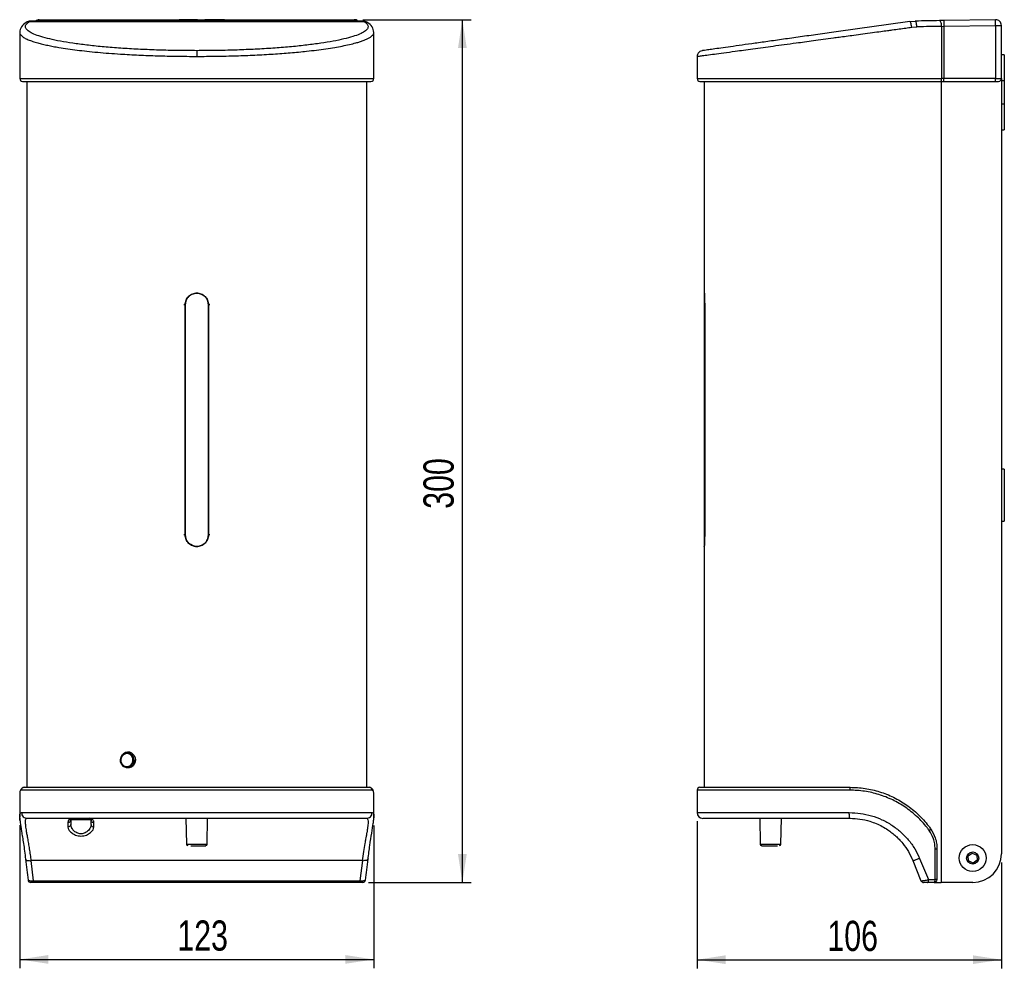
# Model space of a CAD drawing. Header units: millimetres. Extents: x 49 to 248, y 16 to 188.
# Tile 1 of 3: x 49 to 163, y 16 to 126. Entities that reach past the tile are written whole.
import ezdxf

# ---------------------------------------------------------------- set-up
doc = ezdxf.new("R2010")
doc.units = ezdxf.units.MM
doc.layers.add('FORMAT', color=7, linetype='Continuous')
doc.styles.add('SLDTEXTSTYLE0', font='TXT', dxfattribs={"width": 0.75})
doc.dimstyles.new('SLDDIMSTYLE0', dxfattribs={"dimtxt": 3.5, "dimasz": 3.302, "dimexe": 0, "dimexo": 0.0625, "dimgap": 0.875, "dimtad": 1, "dimdec": 0, "dimlfac": 3, "dimrnd": 1e-09, "dimzin": 12, "dimdsep": 46, "dimtxsty": 'SLDTEXTSTYLE0', "dimsah": 1, "dimcen": 0.09, "dimadec": 0, "dimazin": 3, "dimtfac": 1, "dimtdec": 0, "dimtofl": 0, "dimtmove": 0, "dimatfit": 3, "dimfxl": 0, "dimfrac": 2, "dimtolj": 1, "dimtzin": 12, "dimarcsym": 0})

# ---------------------------------------------------------------- blocks, each defined once
blk = doc.blocks.new('_D')
at = {"layer": 'FORMAT'}
for p, q in [((48.89, 32.4), (48.89, 15.86)), ((89.89, 32.39), (89.89, 15.86)), ((48.89, 16.86), (89.89, 16.86))]:
    blk.add_line(p, q, dxfattribs=at)
for points in [[(48.89, 16.86), (52.19, 16.36), (52.19, 17.37)], [(89.89, 16.86), (86.59, 17.37), (86.59, 16.36)]]:
    blk.add_solid(points, dxfattribs=at)
at = {"layer": 'FORMAT', "insert": (67.14, 21.38), "char_height": 3.5, "attachment_point": 1, "style": 'SLDTEXTSTYLE0'}
blk.add_mtext('123', dxfattribs=at)
blk = doc.blocks.new('_D_1')
at = {"layer": 'FORMAT'}
for p, q in [((88.63, 125.73), (101.14, 125.73)), ((100.14, 25.77), (100.14, 125.73)), ((89.28, 25.77), (101.14, 25.77))]:
    blk.add_line(p, q, dxfattribs=at)
for points in [[(100.14, 125.73), (99.63, 122.43), (100.65, 122.43)], [(100.14, 25.77), (100.65, 29.08), (99.63, 29.08)]]:
    blk.add_solid(points, dxfattribs=at)
at = {"layer": 'FORMAT', "insert": (95.63, 69.07), "char_height": 3.5, "attachment_point": 1, "rotation": 90, "style": 'SLDTEXTSTYLE0'}
blk.add_mtext('300', dxfattribs=at)
blk = doc.blocks.new('_D_2')
at = {"layer": 'FORMAT'}
for p, q in [((127.32, 32.87), (127.32, 15.83)), ((162.55, 28.11), (162.55, 15.83)), ((127.32, 16.83), (162.55, 16.83))]:
    blk.add_line(p, q, dxfattribs=at)
for points in [[(127.32, 16.83), (130.62, 16.33), (130.62, 17.34)], [(162.55, 16.83), (159.25, 17.34), (159.25, 16.33)]]:
    blk.add_solid(points, dxfattribs=at)
at = {"layer": 'FORMAT', "insert": (142.4, 21.34), "char_height": 3.5, "attachment_point": 1, "style": 'SLDTEXTSTYLE0'}
blk.add_mtext('106', dxfattribs=at)

msp = doc.modelspace()

# ---------------------------------------------------------------- linework, layer by layer
at = {"color": 7, "linetype": 'Continuous', "lineweight": 25}
for p, q in [((49.7, 125.44), (49.65, 125.42)), ((50, 125.55), (49.79, 125.47)), ((50.14, 125.57), (50, 125.54)), ((50.14, 125.57), (50.01, 125.52)), ((50.01, 125.52), (88.77, 125.52)), ((88.64, 125.57), (50.14, 125.57)), ((51.06, 125.62), (51.16, 125.62)), ((51.16, 125.73), (51.09, 125.72)), ((51.16, 125.62), (51.16, 125.73)), ((51.16, 125.73), (87.63, 125.73)), ((51.16, 125.73), (51.16, 125.73)), ((62.49, 125.63), (62.39, 125.63)), ((62.39, 125.63), (62.39, 125.62)), ((62.39, 125.62), (63.73, 125.62)), ((62.49, 125.62), (62.39, 125.62)), ((62.49, 125.64), (62.49, 125.63)), ((62.49, 125.63), (62.49, 125.62)), ((62.59, 125.63), (62.59, 125.64)), ((62.59, 125.63), (63.53, 125.63)), ((62.59, 125.63), (62.59, 125.62)), ((62.59, 125.62), (63.53, 125.62)), ((63.53, 125.63), (63.53, 125.64)), ((63.53, 125.62), (63.53, 125.63)), ((63.63, 125.63), (63.63, 125.64)), ((63.73, 125.63), (63.63, 125.63)), ((63.63, 125.62), (63.63, 125.63)), ((63.63, 125.62), (63.73, 125.62)), ((63.73, 125.62), (63.73, 125.63)), ((65.36, 125.63), (64.56, 125.63)), ((64.56, 125.63), (64.56, 125.62)), ((64.56, 125.62), (66.23, 125.62)), ((65.39, 125.64), (65, 125.64)), ((65, 125.64), (65.36, 125.63)), ((65.36, 125.63), (65.36, 125.62)), ((65.39, 125.64), (65.39, 125.62)), ((65.44, 125.63), (65.99, 125.64)), ((66.23, 125.63), (65.44, 125.63)), ((65.44, 125.63), (65.44, 125.62)), ((65.99, 125.64), (65.59, 125.64)), ((65.59, 125.63), (65.59, 125.64)), ((66.23, 125.62), (66.23, 125.63)), ((69.29, 125.7), (68.44, 125.7)), ((68.44, 125.7), (68.49, 125.69)), ((68.49, 125.69), (68.49, 125.69)), ((68.51, 125.69), (68.56, 125.68)), ((68.56, 125.68), (69.29, 125.69)), ((69.49, 125.71), (69.29, 125.71)), ((69.29, 125.71), (69.29, 125.7)), ((69.29, 125.7), (69.29, 125.69)), ((69.29, 125.69), (69.29, 125.68)), ((69.29, 125.68), (69.49, 125.68)), ((69.49, 125.68), (69.49, 125.71)), ((71.46, 125.7), (70.33, 125.7)), ((70.33, 125.7), (70.33, 125.68)), ((71.46, 125.69), (70.33, 125.69)), ((70.33, 125.68), (71.66, 125.68)), ((71.46, 125.71), (71.46, 125.7)), ((71.46, 125.7), (71.46, 125.69)), ((71.56, 125.7), (71.56, 125.71)), ((71.66, 125.7), (71.56, 125.7)), ((71.56, 125.69), (71.56, 125.7)), ((71.56, 125.69), (71.66, 125.69)), ((71.66, 125.68), (71.66, 125.7)), ((72.49, 125.71), (72.49, 125.7)), ((72.49, 125.7), (72.59, 125.7)), ((72.59, 125.7), (72.59, 125.71)), ((87.63, 125.73), (87.63, 125.62)), ((87.63, 125.62), (87.73, 125.62)), ((88.77, 125.52), (88.64, 125.57)), ((88.78, 125.54), (88.64, 125.57)), ((89.13, 125.42), (89.07, 125.44)), ((151.94, 125.52), (152.58, 125.57)), ((155.88, 125.62), (155.37, 125.62)), ((161.87, 125.73), (155.88, 125.62)), ((161.88, 125.06), (161.87, 125.73)), ((48.89, 124.26), (48.89, 118.91)), ((89.89, 118.91), (89.89, 124.26)), ((152.17, 124.86), (152.76, 124.9)), ((155.64, 124.95), (155.89, 124.96)), ((155.64, 118.91), (155.64, 124.95)), ((155.89, 124.96), (161.88, 125.06)), ((155.89, 124.96), (155.89, 118.91)), ((161.88, 125.06), (161.88, 118.91)), ((161.88, 125.06), (162.55, 125.06)), ((162.55, 118.91), (162.55, 125.06)), ((127.32, 121.48), (127.32, 118.91)), ((162.88, 121.64), (162.55, 121.64)), ((162.88, 121.64), (162.88, 118.64)), ((48.89, 118.91), (89.89, 118.91)), ((49.73, 118.57), (49.73, 36.81)), ((89.06, 36.81), (89.06, 118.57)), ((127.32, 118.91), (155.64, 118.91)), ((128.15, 118.57), (128.15, 94.04)), ((155.51, 118.57), (155.89, 118.57)), ((155.59, 118.57), (155.59, 25.77)), ((155.89, 118.91), (155.64, 118.91)), ((155.89, 118.57), (155.89, 118.91)), ((161.88, 118.91), (155.89, 118.91)), ((155.89, 118.57), (161.88, 118.57)), ((161.88, 118.91), (162.55, 118.91)), ((161.88, 118.57), (161.88, 118.91)), ((162.55, 118.91), (162.55, 29.11)), ((162.88, 118.64), (162.55, 118.64)), ((162.88, 118.64), (162.88, 115.97)), ((162.55, 115.97), (162.88, 115.97)), ((162.88, 115.97), (162.88, 112.97)), ((162.55, 112.97), (162.88, 112.97)), ((128.15, 94.04), (128.15, 64.7)), ((68.06, 92.71), (68.04, 92.71)), ((68.04, 66.04), (68.04, 92.71)), ((68.05, 92.71), (68.05, 66.04)), ((70.74, 66.04), (70.74, 92.71)), ((70.75, 92.71), (70.75, 66.04)), ((128.2, 66.04), (128.2, 92.71)), ((128.2, 92.71), (128.2, 66.04)), ((162.88, 73.64), (162.55, 73.64)), ((162.88, 73.64), (162.88, 67.64)), ((162.55, 67.64), (162.88, 67.64)), ((70.73, 66.04), (70.75, 66.04)), ((128.15, 64.71), (128.15, 36.81)), ((60.91, 40.7), (60.84, 40.64)), ((60.84, 39.27), (60.91, 39.22)), ((49.42, 36.81), (89.37, 36.81)), ((127.65, 36.81), (145.03, 36.81)), ((48.89, 36.1), (48.89, 33.39)), ((48.92, 36.31), (48.9, 36.1)), ((89.7, 36.47), (49.09, 36.47)), ((89.86, 36.34), (89.7, 36.47)), ((89.88, 36.09), (89.86, 36.34)), ((89.89, 33.39), (89.89, 36.09)), ((127.32, 36.47), (127.32, 33.87)), ((144.98, 36.47), (127.32, 36.47)), ((49.1, 33.87), (89.69, 33.87)), ((68.13, 33.21), (68.19, 30.21)), ((70.6, 30.21), (70.65, 33.21)), ((89.88, 33.27), (89.89, 33.43)), ((127.32, 33.87), (144.94, 33.87)), ((134.56, 33.21), (134.61, 30.21)), ((137.02, 30.21), (137.07, 33.21)), ((54.8, 33.04), (54.8, 32.49)), ((57.15, 33.04), (54.8, 33.04)), ((57.15, 32.49), (57.15, 33.04)), ((57.48, 32.2), (57.48, 32.73)), ((68.19, 30.21), (70.6, 30.21)), ((134.61, 30.21), (136.73, 30.21)), ((136.73, 30.21), (137.02, 30.21)), ((154.87, 26.11), (154.87, 29.68)), ((154.87, 29.68), (155.09, 29.68)), ((155.09, 29.68), (155.09, 26.11)), ((153.08, 28.56), (154.11, 26.11)), ((158.7, 28.86), (159.17, 29.18)), ((158.74, 28.28), (158.7, 28.86)), ((159.17, 29.18), (159.69, 28.93)), ((159.69, 28.93), (159.74, 28.36)), ((88.56, 28.31), (50.22, 28.31)), ((50.5, 25.98), (50.22, 28.31)), ((88.56, 28.31), (88.28, 25.98)), ((152.29, 28.31), (153.23, 25.98)), ((159.26, 28.03), (158.74, 28.28)), ((159.74, 28.36), (159.26, 28.03)), ((50.5, 25.98), (88.28, 25.98)), ((50.5, 25.77), (50.5, 25.98)), ((88.28, 25.77), (50.5, 25.77)), ((154.76, 25.77), (154, 25.77)), ((154.11, 26.11), (154.87, 26.11)), ((154.76, 25.77), (155.59, 25.77)), ((155.09, 26.11), (154.87, 26.11)), ((159.22, 25.77), (155.59, 25.77))]:
    msp.add_line(p, q, dxfattribs=at)
at = {"color": 7, "linetype": 'Continuous', "lineweight": 25, "flags": 128}
for points in [[(62.59, 125.63), (62.54, 125.62), (62.49, 125.62)], [(63.63, 125.62), (63.58, 125.62), (63.53, 125.63)], [(71.56, 125.69), (71.5, 125.69), (71.46, 125.69)], [(155.51, 118.57), (155.53, 118.58), (155.56, 118.6), (155.58, 118.63), (155.6, 118.67), (155.61, 118.72), (155.63, 118.78), (155.63, 118.84), (155.64, 118.91)], [(60.91, 39.22), (60.7, 39.44), (60.57, 39.72), (60.54, 40.04), (60.62, 40.34), (60.79, 40.59), (61.04, 40.76), (61.33, 40.82), (61.61, 40.76), (61.86, 40.6), (62.03, 40.35), (62.12, 40.04), (62.09, 39.72), (61.96, 39.44), (61.75, 39.23), (61.48, 39.11), (61.18, 39.11), (60.91, 39.22)], [(60.93, 39.3), (61.19, 39.2), (61.46, 39.21), (61.71, 39.34), (61.9, 39.56), (61.99, 39.84), (61.98, 40.14), (61.87, 40.41), (61.67, 40.61), (61.41, 40.72), (61.13, 40.7), (60.89, 40.58), (60.7, 40.36), (60.6, 40.08), (60.61, 39.78), (60.73, 39.51), (60.93, 39.3)], [(61.88, 40.75), (62.1, 40.54), (62.24, 40.25), (62.29, 39.93), (62.23, 39.62), (62.07, 39.34), (61.84, 39.14), (61.56, 39.04), (61.26, 39.04), (60.98, 39.16), (60.91, 39.22)], [(54.47, 32.73), (54.47, 32.67), (54.47, 32.61), (54.47, 32.55), (54.47, 32.49), (54.47, 32.42), (54.47, 32.35), (54.47, 32.28), (54.47, 32.2)], [(88.28, 25.77), (88.28, 25.78), (88.28, 25.79), (88.28, 25.81), (88.28, 25.83), (88.28, 25.86), (88.28, 25.9), (88.28, 25.94), (88.28, 25.98)], [(154, 25.77), (154.02, 25.78), (154.04, 25.8), (154.06, 25.83), (154.08, 25.87), (154.09, 25.92), (154.1, 25.98), (154.1, 26.04), (154.11, 26.11)], [(154.76, 25.77), (154.78, 25.78), (154.8, 25.8), (154.82, 25.83), (154.84, 25.87), (154.85, 25.92), (154.86, 25.98), (154.87, 26.04), (154.87, 26.11)]]:
    msp.add_lwpolyline(points, dxfattribs=at)
at = {"color": 7, "linetype": 'Continuous', "lineweight": 25}
for radius in [1.55, 0.7]:
    msp.add_circle((159.22, 28.61), radius, dxfattribs=at)
for centre, radius, start, end in [((51.16, 125.06), 0.667, 89.9994, 129.8346), ((63.06, 112.58), 13.07, 87.5156, 92.4844), ((63.06, 114.88), 10.77, 87.5156, 92.4844), ((68.17, 55.42), 70.28, 89.7367, 92.262), ((68.22, 58.61), 67.09, 89.7519, 92.2467), ((72.03, 112.64), 13.07, 87.5156, 92.4844), ((72.03, 114.95), 10.77, 87.5156, 92.4844), ((87.63, 125.06), 0.667, 55.8396, 90.0005), ((161.88, 125.06), 0.667, 360, 91), ((49.23, 118.91), 0.333, 180, 270), ((89.56, 118.91), 0.333, 270, 0), ((127.65, 118.91), 0.333, 180, 270), ((162.22, 118.91), 0.333, 270, 0), ((61.43, 40.09), 0.8, 55.9374, 130.7273), ((49.42, 36.48), 0.332, 90.2773, 180.2746), ((89.36, 36.48), 0.332, 359.7254, 89.7227), ((127.65, 36.47), 0.333, 90, 180), ((145.62, 36.56), 0.643, 156.9673, 187.3033), ((127.98, 33.87), 0.667, 180, 270), ((154.02, 32.12), 0.353, 297.659, 340.2318), ((68.35, 30.21), 0.167, 181, 270), ((70.43, 30.21), 0.167, 270, 359), ((134.78, 30.21), 0.167, 181, 270), ((136.86, 30.21), 0.167, 270, 359), ((159.22, 29.11), 3.33, 270, 0), ((50.18, 26.11), 0.333, 187.4628, 270.0023), ((88.6, 26.11), 0.333, 270, 352.5742), ((153.54, 26.11), 0.333, 202, 270), ((154.76, 26.11), 0.333, 270, 0)]:
    msp.add_arc(centre, radius, start, end, dxfattribs=at)
for points, knots in [([(49.65, 125.42), (49.44, 125.26), (49.02, 124.95), (48.93, 124.48), (48.89, 124.26)], [0, 0, 0, 0, 0.5222057, 1, 1, 1, 1]), ([(69.39, 122.14), (68.65, 122.14), (67.18, 122.15), (64.99, 122.2), (62.86, 122.29), (60.81, 122.4), (58.87, 122.55), (57.06, 122.73), (55.4, 122.94), (53.92, 123.17), (52.63, 123.42), (51.54, 123.7), (50.68, 123.98), (50.05, 124.28), (49.66, 124.59), (49.52, 124.9), (49.61, 125.21), (49.88, 125.41), (50.01, 125.52)], [0, 0, 0, 0, 0.062161, 0.124336, 0.186541, 0.248789, 0.311089, 0.373451, 0.435879, 0.498375, 0.560938, 0.623562, 0.686239, 0.74896, 0.81171, 0.874477, 0.937246, 1, 1, 1, 1]), ([(50.01, 125.52), (49.91, 125.51), (49.78, 125.51), (49.68, 125.43), (49.66, 125.41)], [0, 0, 0, 0, 0.770977, 1, 1, 1, 1]), ([(50.14, 125.57), (50.27, 125.58), (50.52, 125.59), (50.88, 125.61), (51.06, 125.62)], [0, 0, 0, 0, 0.500002, 1, 1, 1, 1]), ([(69.39, 125.67), (69.21, 125.67), (68.85, 125.67), (68.32, 125.67), (67.84, 125.67), (67.41, 125.66), (67.06, 125.65), (66.81, 125.64), (66.65, 125.63), (66.59, 125.63), (66.65, 125.62), (66.81, 125.61), (67.06, 125.6), (67.41, 125.59), (67.84, 125.58), (68.32, 125.58), (68.85, 125.58), (69.21, 125.58), (69.39, 125.58)], [0, 0, 0, 0, 0.062495, 0.124991, 0.187489, 0.249988, 0.312489, 0.374991, 0.437495, 0.5, 0.562505, 0.625009, 0.687511, 0.750012, 0.812511, 0.875009, 0.937505, 1, 1, 1, 1]), ([(69.39, 125.58), (69.57, 125.58), (69.94, 125.58), (70.46, 125.58), (70.95, 125.58), (71.37, 125.59), (71.72, 125.6), (71.98, 125.61), (72.14, 125.62), (72.19, 125.63), (72.14, 125.63), (71.98, 125.64), (71.72, 125.65), (71.37, 125.66), (70.95, 125.67), (70.46, 125.67), (69.94, 125.67), (69.57, 125.67), (69.39, 125.67)], [0, 0, 0, 0, 0.0624953, 0.1249913, 0.1874886, 0.2499877, 0.3124886, 0.3749913, 0.4374953, 0.5, 0.5625047, 0.6250087, 0.6875114, 0.7500123, 0.8125114, 0.8750087, 0.9375047, 1, 1, 1, 1]), ([(69.39, 125.67), (69.39, 125.67), (69.39, 125.66), (69.39, 125.62), (69.39, 125.59), (69.39, 125.57)], [0, 0, 0, 0, 0.359895, 0.719698, 1, 1, 1, 1]), ([(88.77, 125.52), (88.91, 125.41), (89.17, 125.21), (89.26, 124.9), (89.12, 124.59), (88.73, 124.28), (88.1, 123.98), (87.24, 123.7), (86.16, 123.42), (84.87, 123.17), (83.38, 122.94), (81.72, 122.73), (79.91, 122.55), (77.97, 122.4), (75.92, 122.29), (73.79, 122.2), (71.6, 122.15), (70.13, 122.14), (69.39, 122.14)], [0, 0, 0, 0, 0.062754, 0.125523, 0.18829, 0.25104, 0.313761, 0.376438, 0.439062, 0.501625, 0.564121, 0.626549, 0.688911, 0.751211, 0.813459, 0.875664, 0.937839, 1, 1, 1, 1]), ([(88.07, 125.55), (88.06, 125.56), (88, 125.63), (87.85, 125.71), (87.69, 125.72), (87.63, 125.73)], [0, 0, 0, 0, 0.057684, 0.573612, 1, 1, 1, 1]), ([(87.73, 125.62), (87.9, 125.61), (88.26, 125.59), (88.51, 125.58), (88.64, 125.57)], [0, 0, 0, 0, 0.499998, 1, 1, 1, 1]), ([(89.23, 125.33), (89.22, 125.34), (89.16, 125.42), (89, 125.5), (88.85, 125.51), (88.77, 125.52)], [0, 0, 0, 0, 0.1116883, 0.5558402, 1, 1, 1, 1]), ([(89.89, 124.26), (89.85, 124.48), (89.77, 124.95), (89.35, 125.26), (89.13, 125.42)], [0, 0, 0, 0, 0.477794, 1, 1, 1, 1]), ([(151.94, 125.52), (151.21, 125.41), (149.76, 125.21), (147.54, 124.9), (145.33, 124.59), (143.15, 124.28), (141.03, 123.98), (138.99, 123.7), (137.05, 123.42), (135.25, 123.17), (133.61, 122.94), (132.14, 122.73), (130.86, 122.55), (129.8, 122.4), (128.95, 122.29), (128.34, 122.2), (127.96, 122.15), (127.91, 122.14), (127.89, 122.14)], [0, 0, 0, 0, 0.062754, 0.125523, 0.18829, 0.25104, 0.313761, 0.376438, 0.439062, 0.501625, 0.564121, 0.626549, 0.688911, 0.751211, 0.813459, 0.875664, 0.937839, 1, 1, 1, 1]), ([(152.17, 124.86), (152.15, 124.95), (152.12, 125.15), (152.05, 125.37), (151.99, 125.5), (151.95, 125.51), (151.94, 125.52)], [0, 0, 0, 0, 0.279606, 0.559207, 0.779602, 1, 1, 1, 1]), ([(155.37, 125.62), (154.91, 125.61), (154, 125.59), (153.06, 125.58), (152.58, 125.57)], [0, 0, 0, 0, 0.499998, 1, 1, 1, 1]), ([(152.76, 124.9), (152.75, 125), (152.74, 125.2), (152.7, 125.41), (152.64, 125.55), (152.6, 125.56), (152.58, 125.57)], [0, 0, 0, 0, 0.279618, 0.559232, 0.779614, 1, 1, 1, 1]), ([(155.64, 124.95), (155.63, 125.05), (155.62, 125.24), (155.54, 125.46), (155.46, 125.59), (155.4, 125.61), (155.37, 125.62)], [0, 0, 0, 0, 0.279617, 0.55923, 0.779613, 1, 1, 1, 1]), ([(48.9, 124.26), (48.9, 124.26), (48.88, 124.18), (48.94, 124.06), (49.07, 123.89), (49.24, 123.75), (49.43, 123.62), (49.64, 123.51), (49.87, 123.41), (50.12, 123.31), (50.39, 123.22), (50.68, 123.13), (51.05, 123.02), (51.52, 122.9), (52.12, 122.76), (52.75, 122.63), (53.52, 122.5), (54.43, 122.35), (55.52, 122.21), (56.68, 122.07), (57.9, 121.95), (59.2, 121.84), (60.77, 121.73), (62.65, 121.63), (64.85, 121.54), (67.11, 121.49), (68.63, 121.48), (69.39, 121.48)], [0, 0, 0, 0, 0.005815, 0.049699, 0.088106, 0.121036, 0.148489, 0.174319, 0.199321, 0.223495, 0.246841, 0.269358, 0.291047, 0.328212, 0.36432, 0.399373, 0.433369, 0.481909, 0.529251, 0.575399, 0.62341, 0.670659, 0.71715, 0.788374, 0.858637, 0.929474, 1, 1, 1, 1]), ([(69.39, 121.48), (70.15, 121.48), (71.68, 121.49), (73.93, 121.54), (76.14, 121.63), (78.25, 121.74), (80.26, 121.89), (81.91, 122.05), (83.26, 122.21), (84.35, 122.35), (85.35, 122.51), (86.26, 122.68), (87.08, 122.85), (87.74, 123.02), (88.26, 123.17), (88.67, 123.31), (89.04, 123.46), (89.31, 123.6), (89.5, 123.72), (89.64, 123.83), (89.77, 123.95), (89.86, 124.09), (89.9, 124.2), (89.89, 124.26), (89.89, 124.26)], [0, 0, 0, 0, 0.0705305, 0.1413712, 0.2116392, 0.2828663, 0.3528716, 0.4245846, 0.4707357, 0.5180808, 0.5666224, 0.6121847, 0.6596232, 0.7089392, 0.7417833, 0.7764906, 0.8130611, 0.8514951, 0.8730208, 0.8980528, 0.9265908, 0.9586346, 0.9941841, 1, 1, 1, 1]), ([(127.32, 121.48), (127.34, 121.48), (127.39, 121.49), (127.78, 121.54), (128.41, 121.63), (129.28, 121.74), (130.38, 121.89), (131.55, 122.05), (132.7, 122.21), (133.77, 122.35), (134.92, 122.51), (136.13, 122.68), (137.42, 122.85), (138.64, 123.02), (139.77, 123.17), (140.81, 123.31), (141.92, 123.46), (142.92, 123.6), (143.81, 123.72), (144.6, 123.83), (145.51, 123.95), (146.53, 124.09), (147.57, 124.23), (148.53, 124.36), (149.29, 124.46), (150, 124.56), (150.71, 124.66), (151.46, 124.76), (151.94, 124.83), (152.17, 124.86)], [0, 0, 0, 0, 0.0620385, 0.1243499, 0.1861575, 0.2488087, 0.3103853, 0.373464, 0.4140584, 0.4557031, 0.4984003, 0.5384768, 0.5802036, 0.6235818, 0.6524715, 0.683, 0.7151674, 0.7489738, 0.7679078, 0.7899259, 0.8150278, 0.8432136, 0.8744829, 0.9009351, 0.9218568, 0.9372476, 0.9598072, 0.9807247, 1, 1, 1, 1]), ([(155.64, 124.95), (155.18, 124.94), (154.24, 124.93), (153.26, 124.91), (152.76, 124.9)], [0, 0, 0, 0, 0.48124, 1, 1, 1, 1]), ([(69.39, 122.14), (69.39, 122.11), (69.39, 122.07), (69.39, 121.89), (69.39, 121.69), (69.39, 121.55), (69.39, 121.48)], [0, 0, 0, 0, 0.279685, 0.559367, 0.779682, 1, 1, 1, 1]), ([(127.89, 122.14), (127.8, 122.11), (127.63, 122.07), (127.45, 121.89), (127.34, 121.69), (127.32, 121.55), (127.32, 121.48)], [0, 0, 0, 0, 0.279685, 0.559367, 0.779682, 1, 1, 1, 1]), ([(49.23, 118.57), (49.24, 118.57), (49.27, 118.57), (49.54, 118.57), (49.98, 118.57), (50.62, 118.57), (51.45, 118.57), (52.49, 118.57), (53.71, 118.57), (55.11, 118.57), (56.66, 118.57), (58.33, 118.57), (60.1, 118.57), (61.93, 118.57), (63.81, 118.57), (65.68, 118.57), (67.55, 118.57), (69.39, 118.57), (71.24, 118.57), (73.1, 118.57), (74.97, 118.57), (76.85, 118.57), (78.68, 118.57), (80.46, 118.57), (82.13, 118.57), (83.68, 118.57), (85.07, 118.57), (86.29, 118.57), (87.33, 118.57), (88.16, 118.57), (88.8, 118.57), (89.24, 118.57), (89.51, 118.57), (89.54, 118.57), (89.56, 118.57)], [0, 0, 0, 0, 0.029125, 0.058248, 0.08912, 0.119994, 0.152152, 0.184313, 0.217069, 0.25, 0.282931, 0.315687, 0.347845, 0.380006, 0.410877, 0.441752, 0.470874, 0.5, 0.529123, 0.558248, 0.58912, 0.619994, 0.652152, 0.684313, 0.717069, 0.75, 0.782931, 0.815687, 0.847845, 0.880006, 0.910878, 0.941752, 0.970874, 1, 1, 1, 1]), ([(127.65, 118.57), (127.67, 118.57), (127.7, 118.57), (127.97, 118.57), (128.4, 118.57), (129.05, 118.57), (129.88, 118.57), (130.91, 118.57), (132.13, 118.57), (133.53, 118.57), (135.08, 118.57), (136.75, 118.57), (138.52, 118.57), (140.36, 118.57), (142.23, 118.57), (144.11, 118.57), (145.97, 118.57), (147.2, 118.57), (147.82, 118.57)], [0, 0, 0, 0, 0.058246, 0.116497, 0.178239, 0.239988, 0.304304, 0.368626, 0.434138, 0.5, 0.565862, 0.631374, 0.695691, 0.760012, 0.821755, 0.883503, 0.941747, 1, 1, 1, 1]), ([(147.82, 118.57), (148.69, 118.57), (150.45, 118.57), (153.04, 118.57), (154.69, 118.57), (155.51, 118.57)], [0, 0, 0, 0, 0.333219, 0.666771, 1, 1, 1, 1]), ([(161.88, 118.57), (161.92, 118.57), (161.99, 118.57), (162.07, 118.57), (162.12, 118.57), (162.16, 118.57), (162.2, 118.57), (162.21, 118.57), (162.22, 118.57)], [0, 0, 0, 0, 0.239443, 0.36955, 0.5, 0.630107, 0.760557, 1, 1, 1, 1]), ([(68.04, 92.71), (68.06, 92.89), (68.11, 93.24), (68.42, 93.69), (68.86, 93.98), (69.39, 94.07), (69.92, 93.98), (70.36, 93.68), (70.68, 93.24), (70.73, 92.89), (70.75, 92.71)], [0, 0, 0, 0, 0.130789, 0.249709, 0.374269, 0.499884, 0.625352, 0.750058, 0.871727, 1, 1, 1, 1]), ([(70.74, 92.71), (70.72, 92.88), (70.67, 93.24), (70.36, 93.68), (69.92, 93.97), (69.39, 94.08), (68.87, 93.97), (68.42, 93.68), (68.11, 93.24), (68.07, 92.88), (68.05, 92.71)], [0, 0, 0, 0, 0.125591, 0.25081, 0.375532, 0.499888, 0.624301, 0.749188, 0.87452, 1, 1, 1, 1]), ([(128.15, 94.04), (128.15, 94.04), (128.15, 94.07), (128.16, 93.97), (128.17, 93.69), (128.19, 93.24), (128.19, 92.89), (128.2, 92.71)], [0, 0, 0, 0, 0.0002117, 0.2510361, 0.5003376, 0.7435669, 1, 1, 1, 1]), ([(128.2, 92.71), (128.19, 92.88), (128.19, 93.24), (128.17, 93.68), (128.16, 93.96), (128.15, 94.07), (128.15, 94.04), (128.15, 94.04)], [0, 0, 0, 0, 0.2512088, 0.5016757, 0.7511468, 0.9998852, 1, 1, 1, 1]), ([(70.75, 66.04), (70.72, 65.86), (70.67, 65.51), (70.36, 65.06), (69.92, 64.77), (69.39, 64.68), (68.86, 64.77), (68.42, 65.07), (68.1, 65.51), (68.06, 65.86), (68.04, 66.04)], [0, 0, 0, 0, 0.130789, 0.249709, 0.374269, 0.499884, 0.625352, 0.750058, 0.871727, 1, 1, 1, 1]), ([(68.05, 66.04), (68.07, 65.87), (68.11, 65.51), (68.42, 65.07), (68.87, 64.78), (69.39, 64.67), (69.92, 64.78), (70.36, 65.07), (70.61, 65.44), (70.72, 65.78), (70.73, 65.95), (70.74, 66.04)], [0, 0, 0, 0, 0.125319, 0.250376, 0.375038, 0.499437, 0.623874, 0.748558, 0.873616, 0.936618, 1, 1, 1, 1]), ([(128.2, 66.04), (128.19, 65.86), (128.19, 65.51), (128.17, 65.07), (128.15, 64.76), (128.15, 64.73), (128.15, 64.71)], [0, 0, 0, 0, 0.261694, 0.49964, 0.74887, 1, 1, 1, 1]), ([(128.15, 64.71), (128.15, 64.73), (128.15, 64.77), (128.17, 65.07), (128.19, 65.44), (128.19, 65.78), (128.2, 65.95), (128.2, 66.04)], [0, 0, 0, 0, 0.2484, 0.497553, 0.747451, 0.873346, 1, 1, 1, 1]), ([(69.39, 64.71), (69.39, 64.71), (69.22, 64.68), (68.94, 64.74), (68.73, 64.9), (68.66, 64.96)], [0, 0, 0, 0, 0.000555, 0.657479, 1, 1, 1, 1]), ([(62.27, 39.94), (62.27, 39.83), (62.27, 39.7), (62.21, 39.61), (62.2, 39.6)], [0, 0, 0, 0, 0.937879, 1, 1, 1, 1]), ([(49.4, 36.78), (49.39, 36.78), (49.31, 36.78), (49.15, 36.71), (49.01, 36.56), (48.98, 36.46), (48.96, 36.41)], [0, 0, 0, 0, 0.082012, 0.394227, 0.719735, 1, 1, 1, 1]), ([(89.82, 36.44), (89.81, 36.45), (89.8, 36.51), (89.72, 36.63), (89.54, 36.77), (89.41, 36.78), (89.35, 36.79)], [0, 0, 0, 0, 0.058815, 0.389485, 0.703526, 1, 1, 1, 1]), ([(145.03, 36.81), (145.61, 36.78), (146.76, 36.73), (148.46, 36.33), (150.07, 35.68), (151.58, 34.8), (152.94, 33.69), (153.84, 32.7), (154.27, 32.11), (154.35, 32)], [0, 0, 0, 0, 0.158319, 0.316644, 0.474645, 0.632706, 0.796596, 0.960521, 1, 1, 1, 1]), ([(49.09, 36.47), (49.02, 36.47), (48.94, 36.46), (48.93, 36.33), (48.92, 36.31)], [0, 0, 0, 0, 0.849872, 1, 1, 1, 1]), ([(154.18, 31.81), (154.1, 31.92), (153.68, 32.49), (152.8, 33.44), (151.46, 34.52), (149.97, 35.38), (148.38, 36), (146.7, 36.4), (145.56, 36.45), (144.98, 36.47)], [0, 0, 0, 0, 0.039256, 0.200719, 0.366057, 0.522169, 0.682326, 0.838856, 1, 1, 1, 1]), ([(48.9, 33.39), (48.9, 33.43), (48.89, 33.62), (48.94, 33.81), (49.04, 33.85), (49.1, 33.87)], [0, 0, 0, 0, 0.108505, 0.552917, 1, 1, 1, 1]), ([(48.93, 32.92), (48.92, 32.96), (48.89, 33.17), (48.9, 33.29), (48.9, 33.39)], [0, 0, 0, 0, 0.207272, 1, 1, 1, 1]), ([(48.9, 33.28), (48.91, 33.11), (48.93, 32.7), (49.06, 31.89), (49.21, 31.04), (49.33, 30.28), (49.45, 29.42), (49.53, 28.79), (49.57, 28.47)], [0, 0, 0, 0, 0.1791343, 0.4297447, 0.5637789, 0.7040811, 0.8488311, 1, 1, 1, 1]), ([(50.22, 28.31), (50.2, 28.54), (50.14, 29), (50.04, 29.67), (49.93, 30.31), (49.83, 30.9), (49.73, 31.42), (49.64, 31.95), (49.57, 32.47), (49.55, 32.89), (49.6, 33.16), (49.7, 33.19), (49.76, 33.21)], [0, 0, 0, 0, 0.07996, 0.164309, 0.249745, 0.337923, 0.419185, 0.499588, 0.624902, 0.749128, 0.875318, 1, 1, 1, 1]), ([(49.76, 33.21), (49.78, 33.21), (49.83, 33.21), (49.93, 33.21), (50.01, 33.21), (50.11, 33.21), (50.25, 33.21), (50.43, 33.21), (50.63, 33.21), (50.81, 33.21), (50.99, 33.21), (51.19, 33.21), (51.4, 33.21), (51.6, 33.21), (51.81, 33.21), (52.07, 33.21), (52.36, 33.21), (52.68, 33.21), (53, 33.21), (53.36, 33.21), (53.74, 33.21), (54.17, 33.21), (54.62, 33.21), (55.2, 33.21), (55.77, 33.21), (56.73, 33.21), (57.53, 33.21), (58.24, 33.21), (58.47, 33.21), (58.69, 33.21), (58.92, 33.21), (59.15, 33.21), (59.32, 33.21), (59.48, 33.21), (59.86, 33.21), (60.4, 33.21), (61.13, 33.21), (61.8, 33.21), (62.66, 33.21), (63.57, 33.21), (64.58, 33.21), (65.55, 33.21), (66.52, 33.21), (67.44, 33.21), (68.39, 33.21), (69.03, 33.21), (69.39, 33.21)], [0, 0, 0, 0, 0.018877, 0.037754, 0.054113, 0.062781, 0.084428, 0.113462, 0.133153, 0.151203, 0.169254, 0.187304, 0.205433, 0.223592, 0.236829, 0.253774, 0.281548, 0.298411, 0.318637, 0.342226, 0.364812, 0.385574, 0.41412, 0.437434, 0.475475, 0.500023, 0.572911, 0.582465, 0.592019, 0.601573, 0.611127, 0.620681, 0.630235, 0.631363, 0.640642, 0.675897, 0.696793, 0.726528, 0.753195, 0.793645, 0.828736, 0.863826, 0.898916, 0.932594, 0.961294, 1, 1, 1, 1]), ([(54.97, 33.21), (54.93, 33.21), (54.85, 33.2), (54.74, 33.16), (54.62, 33.08), (54.5, 32.95), (54.48, 32.8), (54.47, 32.73)], [0, 0, 0, 0, 0.185573, 0.340431, 0.499669, 0.750015, 1, 1, 1, 1]), ([(54.8, 33.04), (54.81, 33.06), (54.81, 33.1), (54.84, 33.15), (54.87, 33.18), (54.92, 33.2), (54.95, 33.21), (54.97, 33.21)], [0, 0, 0, 0, 0.169602, 0.378599, 0.569347, 0.755716, 1, 1, 1, 1]), ([(57.48, 32.73), (57.48, 32.78), (57.47, 32.88), (57.4, 33), (57.32, 33.09), (57.22, 33.16), (57.1, 33.2), (57.02, 33.21), (56.98, 33.21)], [0, 0, 0, 0, 0.160764, 0.32801, 0.50044, 0.659639, 0.814464, 1, 1, 1, 1]), ([(56.98, 33.21), (57, 33.21), (57.03, 33.2), (57.08, 33.18), (57.11, 33.15), (57.14, 33.1), (57.15, 33.06), (57.15, 33.04)], [0, 0, 0, 0, 0.24428, 0.43065, 0.6214, 0.830396, 1, 1, 1, 1]), ([(69.39, 33.21), (69.57, 33.21), (69.93, 33.21), (70.44, 33.21), (70.85, 33.21), (71.29, 33.21), (71.85, 33.21), (72.51, 33.21), (73.13, 33.21), (73.65, 33.21), (74.15, 33.21), (74.64, 33.21), (75.14, 33.21), (75.58, 33.21), (76.01, 33.21), (76.53, 33.21), (77.07, 33.21), (77.63, 33.21), (78.15, 33.21), (78.71, 33.21), (79.26, 33.21), (79.85, 33.21), (80.42, 33.21), (81.12, 33.21), (81.77, 33.21), (82.75, 33.21), (83.48, 33.21), (84.07, 33.21), (84.25, 33.21), (84.43, 33.21), (84.6, 33.21), (84.77, 33.21), (84.89, 33.21), (85.01, 33.21), (85.28, 33.21), (85.64, 33.21), (86.09, 33.21), (86.47, 33.21), (86.92, 33.21), (87.36, 33.21), (87.78, 33.21), (88.13, 33.21), (88.43, 33.21), (88.66, 33.21), (88.87, 33.21), (88.97, 33.21), (89.03, 33.21)], [0, 0, 0, 0, 0.018877, 0.037754, 0.054113, 0.062781, 0.084428, 0.113462, 0.133153, 0.151203, 0.169254, 0.187304, 0.205433, 0.223592, 0.236829, 0.253774, 0.281548, 0.298411, 0.318637, 0.342226, 0.364812, 0.385574, 0.41412, 0.437434, 0.475475, 0.500023, 0.572911, 0.582465, 0.592019, 0.601573, 0.611127, 0.620681, 0.630235, 0.631363, 0.640642, 0.675897, 0.696793, 0.726528, 0.753195, 0.793645, 0.828736, 0.863826, 0.898916, 0.932594, 0.961294, 1, 1, 1, 1]), ([(89.03, 33.21), (89.08, 33.19), (89.18, 33.16), (89.23, 32.92), (89.22, 32.62), (89.19, 32.28), (89.14, 31.92), (89.07, 31.53), (89.01, 31.17), (88.93, 30.76), (88.83, 30.18), (88.7, 29.37), (88.6, 28.66), (88.56, 28.31)], [0, 0, 0, 0, 0.123998, 0.249469, 0.331997, 0.414618, 0.499139, 0.558907, 0.624463, 0.679814, 0.749127, 0.874648, 1, 1, 1, 1]), ([(89.22, 28.47), (89.29, 29.02), (89.42, 30.13), (89.66, 31.54), (89.81, 32.48), (89.88, 33.03), (89.88, 33.21), (89.88, 33.27)], [0, 0, 0, 0, 0.260544, 0.523912, 0.791308, 0.925703, 1, 1, 1, 1]), ([(89.69, 33.87), (89.74, 33.86), (89.85, 33.82), (89.9, 33.6), (89.89, 33.35), (89.88, 33.27)], [0, 0, 0, 0, 0.399219, 0.79727, 1, 1, 1, 1]), ([(127.98, 33.21), (127.98, 33.21), (127.99, 33.21), (128.01, 33.21), (128.04, 33.21), (128.07, 33.21), (128.13, 33.21), (128.23, 33.21), (128.34, 33.21), (128.44, 33.21), (128.56, 33.21), (128.69, 33.21), (128.83, 33.21), (128.97, 33.21), (129.12, 33.21), (129.31, 33.21), (129.53, 33.21), (129.77, 33.21), (130.02, 33.21), (130.3, 33.21), (130.61, 33.21), (130.96, 33.21), (131.33, 33.21), (131.81, 33.21), (132.31, 33.21), (133.13, 33.21), (133.83, 33.21), (134.47, 33.21), (134.67, 33.21), (134.88, 33.21), (135.09, 33.21), (135.29, 33.21), (135.44, 33.21), (135.59, 33.21), (135.93, 33.21), (136.43, 33.21), (137.11, 33.21), (137.73, 33.21), (138.53, 33.21), (139.39, 33.21), (140.35, 33.21), (141.28, 33.21), (142.22, 33.21), (143.11, 33.21), (144.04, 33.21), (144.67, 33.21), (145.03, 33.21)], [0, 0, 0, 0, 0.018877, 0.037754, 0.054113, 0.062781, 0.084428, 0.113462, 0.133153, 0.151203, 0.169254, 0.187304, 0.205433, 0.223592, 0.236829, 0.253774, 0.281548, 0.298411, 0.318637, 0.342226, 0.364812, 0.385574, 0.41412, 0.437434, 0.475475, 0.500023, 0.572911, 0.582465, 0.592019, 0.601573, 0.611127, 0.620681, 0.630235, 0.631363, 0.640642, 0.675897, 0.696793, 0.726528, 0.753195, 0.793645, 0.828736, 0.863826, 0.898916, 0.932594, 0.961294, 1, 1, 1, 1]), ([(144.94, 33.87), (145.37, 33.86), (146.23, 33.82), (147.51, 33.53), (148.73, 33.08), (149.87, 32.45), (150.9, 31.66), (151.79, 30.74), (152.54, 29.71), (152.9, 28.94), (153.08, 28.56)], [0, 0, 0, 0, 0.126293, 0.252217, 0.378233, 0.50329, 0.628433, 0.752288, 0.876482, 1, 1, 1, 1]), ([(145.03, 33.21), (145.41, 33.19), (146.18, 33.16), (147.2, 32.92), (148.05, 32.62), (148.75, 32.28), (149.36, 31.92), (149.88, 31.53), (150.31, 31.17), (150.73, 30.76), (151.24, 30.18), (151.81, 29.37), (152.13, 28.66), (152.29, 28.31)], [0, 0, 0, 0, 0.123998, 0.249469, 0.331997, 0.414618, 0.499139, 0.558907, 0.624463, 0.679814, 0.749127, 0.874648, 1, 1, 1, 1]), ([(54.47, 32.2), (54.49, 32.1), (54.53, 31.88), (54.85, 31.54), (55.25, 31.3), (55.65, 31.18), (55.98, 31.15), (56.31, 31.18), (56.71, 31.3), (57.11, 31.54), (57.42, 31.88), (57.46, 32.1), (57.48, 32.2)], [0, 0, 0, 0, 0.1231896, 0.2469943, 0.3723792, 0.4363518, 0.5006043, 0.5647733, 0.6285709, 0.7540864, 0.877725, 1, 1, 1, 1]), ([(57.15, 32.49), (57.13, 32.38), (57.11, 32.24), (56.99, 32), (56.82, 31.78), (56.55, 31.56), (56.24, 31.43), (55.98, 31.4), (55.72, 31.43), (55.4, 31.55), (55.15, 31.76), (55.01, 31.94), (54.93, 32.06), (54.84, 32.23), (54.82, 32.38), (54.8, 32.49)], [0, 0, 0, 0, 0.126939, 0.168651, 0.254819, 0.3796, 0.440113, 0.499401, 0.558749, 0.619396, 0.743991, 0.80775, 0.830855, 0.872109, 1, 1, 1, 1]), ([(154.35, 32), (154.55, 31.66), (154.86, 31.14), (155.06, 30.33), (155.08, 29.9), (155.09, 29.68)], [0, 0, 0, 0, 0.477629, 0.735055, 1, 1, 1, 1]), ([(154.87, 29.68), (154.86, 29.88), (154.84, 30.27), (154.66, 31.02), (154.37, 31.5), (154.18, 31.81)], [0, 0, 0, 0, 0.256629, 0.521208, 1, 1, 1, 1]), ([(68.72, 30.04), (68.82, 30.04), (68.99, 30.04), (69.26, 30.04), (69.47, 30.04), (69.68, 30.04), (69.94, 30.04), (70.2, 30.04), (70.37, 30.04), (70.43, 30.04), (70.43, 30.04), (70.43, 30.04)], [0, 0, 0, 0, 0.165043, 0.2548792, 0.3446396, 0.4344757, 0.5242361, 0.6892791, 0.8543222, 0.9441583, 1, 1, 1, 1]), ([(134.78, 30.04), (134.78, 30.04), (134.78, 30.04), (134.81, 30.04), (134.91, 30.04), (135.12, 30.04), (135.42, 30.04), (135.68, 30.04), (135.9, 30.04), (136.11, 30.04), (136.36, 30.04), (136.51, 30.04), (136.61, 30.04)], [0, 0, 0, 0, 0.031764, 0.115893, 0.199951, 0.354509, 0.509067, 0.593197, 0.677255, 0.761384, 0.845442, 1, 1, 1, 1]), ([(49.58, 28.56), (49.57, 28.52), (49.55, 28.43), (49.72, 28.34), (49.96, 28.3), (50.14, 28.3), (50.22, 28.31)], [0, 0, 0, 0, 0.2794955, 0.5589828, 0.7794882, 1, 1, 1, 1]), ([(89.2, 28.56), (89.21, 28.52), (89.24, 28.43), (89.07, 28.34), (88.82, 28.3), (88.65, 28.3), (88.56, 28.31)], [0, 0, 0, 0, 0.279495, 0.558983, 0.779488, 1, 1, 1, 1]), ([(153.08, 28.56), (152.98, 28.52), (152.77, 28.43), (152.5, 28.34), (152.33, 28.3), (152.31, 28.3), (152.29, 28.31)], [0, 0, 0, 0, 0.279495, 0.558983, 0.779488, 1, 1, 1, 1]), ([(49.56, 28.47), (49.61, 28.06), (49.7, 27.25), (49.8, 26.45), (49.85, 26.06)], [0, 0, 0, 0, 0.514718, 1, 1, 1, 1]), ([(88.93, 26.06), (88.98, 26.45), (89.09, 27.25), (89.17, 28.06), (89.22, 28.47)], [0, 0, 0, 0, 0.48513, 1, 1, 1, 1]), ([(49.88, 26.11), (49.88, 26.11), (49.86, 26.1), (49.84, 26.07), (49.87, 26.03), (49.96, 26), (50.11, 25.98), (50.29, 25.98), (50.43, 25.98), (50.5, 25.98), (50.5, 25.98)], [0, 0, 0, 0, 0.000016, 0.15512, 0.335439, 0.505332, 0.66815, 0.834502, 0.999984, 1, 1, 1, 1]), ([(50.5, 25.77), (50.46, 25.77), (50.4, 25.77), (50.3, 25.77), (50.23, 25.77), (50.19, 25.77), (50.18, 25.77), (50.18, 25.77)], [0, 0, 0, 0, 0.198852, 0.397755, 0.596014, 0.806665, 1, 1, 1, 1]), ([(88.28, 25.98), (88.31, 25.98), (88.41, 25.98), (88.57, 25.98), (88.76, 25.99), (88.89, 26.02), (88.95, 26.06), (88.93, 26.09), (88.9, 26.11), (88.9, 26.11)], [0, 0, 0, 0, 0.061229, 0.231111, 0.412258, 0.606759, 0.805193, 0.999984, 1, 1, 1, 1]), ([(88.6, 25.77), (88.6, 25.77), (88.59, 25.77), (88.52, 25.77), (88.43, 25.77), (88.35, 25.77), (88.3, 25.77), (88.28, 25.77)], [0, 0, 0, 0, 0.252857, 0.495341, 0.717718, 0.925613, 1, 1, 1, 1]), ([(153.23, 25.98), (153.23, 25.98), (153.24, 25.98), (153.29, 25.98), (153.43, 25.99), (153.63, 26.02), (153.87, 26.06), (154.03, 26.09), (154.11, 26.11), (154.11, 26.11)], [0, 0, 0, 0, 0.061229, 0.231111, 0.412258, 0.606759, 0.805193, 0.999984, 1, 1, 1, 1]), ([(154, 25.77), (153.96, 25.77), (153.88, 25.77), (153.75, 25.77), (153.64, 25.77), (153.57, 25.77), (153.54, 25.77), (153.54, 25.77), (153.54, 25.77)], [0, 0, 0, 0, 0.201557, 0.403448, 0.597058, 0.774614, 0.940606, 1, 1, 1, 1])]:
    msp.add_open_spline(points, degree=3, knots=knots, dxfattribs=at)
for points in [[(155.88, 125.62), (155.88, 125.61), (155.88, 125.59), (155.88, 125.44), (155.88, 125.22), (155.89, 125.05), (155.89, 124.96)], [(68.05, 92.71), (68.03, 92.71), (67.99, 92.71), (67.93, 92.71), (67.9, 92.71), (67.89, 92.71), (67.89, 92.71)], [(70.89, 92.71), (70.89, 92.71), (70.89, 92.71), (70.85, 92.71), (70.8, 92.71), (70.76, 92.71), (70.74, 92.71)], [(68.05, 66.04), (68.03, 66.04), (67.99, 66.04), (67.93, 66.04), (67.9, 66.04), (67.89, 66.04), (67.89, 66.04)], [(70.89, 66.04), (70.89, 66.04), (70.89, 66.04), (70.85, 66.04), (70.8, 66.04), (70.76, 66.04), (70.74, 66.04)], [(49.1, 33.87), (49.11, 33.79), (49.13, 33.61), (49.28, 33.39), (49.5, 33.24), (49.67, 33.22), (49.76, 33.21)], [(89.03, 33.21), (89.12, 33.22), (89.29, 33.24), (89.51, 33.39), (89.66, 33.61), (89.68, 33.79), (89.69, 33.87)], [(145.03, 33.21), (145.02, 33.22), (144.99, 33.24), (144.96, 33.39), (144.94, 33.61), (144.94, 33.79), (144.94, 33.87)], [(54.47, 32.73), (54.51, 32.73), (54.6, 32.74), (54.71, 32.81), (54.79, 32.92), (54.8, 33), (54.8, 33.04)], [(54.8, 32.49), (54.8, 32.46), (54.79, 32.38), (54.71, 32.28), (54.6, 32.22), (54.51, 32.21), (54.47, 32.2)], [(57.15, 33.04), (57.15, 33), (57.16, 32.92), (57.24, 32.81), (57.35, 32.74), (57.44, 32.73), (57.48, 32.73)], [(57.15, 32.49), (57.15, 32.46), (57.16, 32.38), (57.24, 32.28), (57.35, 32.22), (57.44, 32.21), (57.48, 32.2)]]:
    msp.add_open_spline(points, degree=3, dxfattribs=at)

# ---------------------------------------------------------------- dimensions: what is measured, and where the dimension line sits
at = {"layer": 'FORMAT'}
dim = msp.add_linear_dim(base=(100.14, 125.73), p1=(88.28, 25.77), p2=(87.63, 125.73), angle=90, dimstyle='SLDDIMSTYLE0', dxfattribs=at)
dim.commit()
dim.dimension.update_dxf_attribs({"geometry": '_D_1', "text_midpoint": (100.14, 72.95), "dimtype": 160})
for base, p1, p2, picture, middle in [((89.89, 16.86), (48.89, 33.4), (89.89, 33.39), '_D', (71.01, 16.86)), ((162.55, 16.83), (127.32, 33.87), (162.55, 29.11), '_D_2', (146.28, 16.83))]:
    dim = msp.add_linear_dim(base=base, p1=p1, p2=p2, dimstyle='SLDDIMSTYLE0', dxfattribs=at)
    dim.commit()
    dim.dimension.update_dxf_attribs({"geometry": picture, "text_midpoint": middle, "dimtype": 160})

doc.saveas('drawing.dxf')
